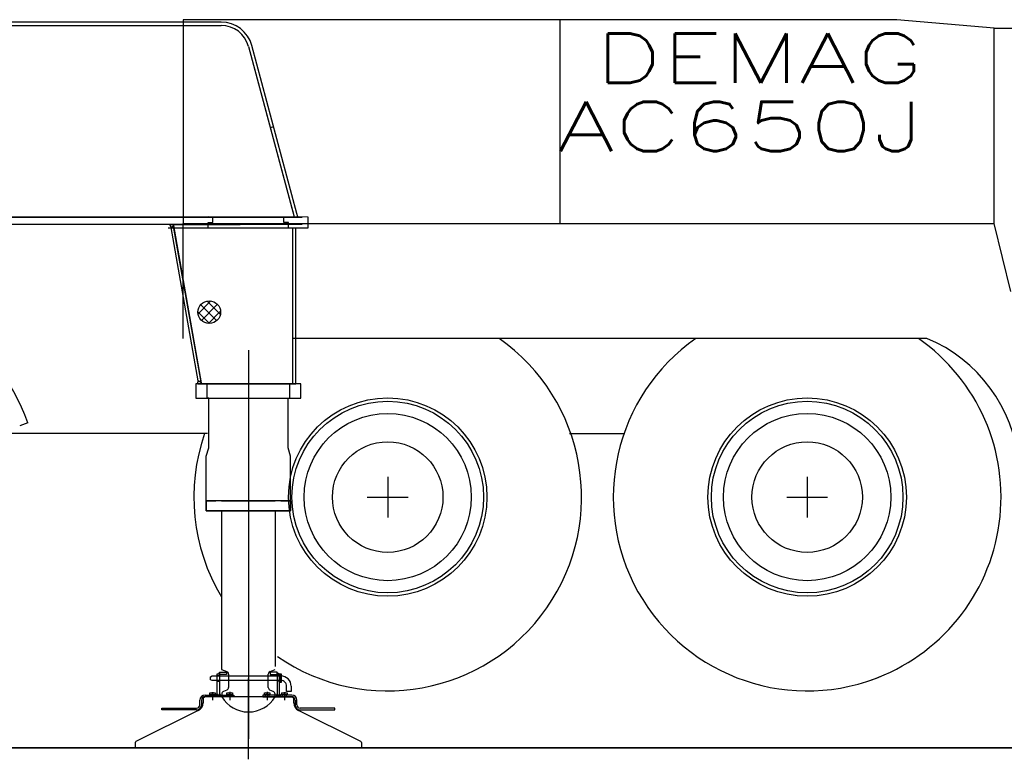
# Model space of a CAD drawing. Extents: x 26250 to 211390, y 12641 to 169243.
# Tile 78 of 132: x 148548 to 152022, y 12641 to 15251. Entities that reach past the tile are written whole.
import ezdxf
from ezdxf.enums import TextEntityAlignment as Align

# ---------------------------------------------------------------- set-up
doc = ezdxf.new("R2010")
doc.units = 0
doc.header["$LTSCALE"] = 212.5
doc.linetypes.add('CENTER', pattern=[50.5, 30, -9, 2.5, -9])
doc.linetypes.add('HIDDEN', pattern=[12.6, 8.4, -4.2])
for name, color, linetype in [('11', 7, 'CONTINUOUS'), ('129', 7, 'CONTINUOUS'), ('5', 94, 'CONTINUOUS'), ('607', 7, 'CONTINUOUS'), ('611', 7, 'CONTINUOUS')]:
    doc.layers.add(name, color=color, linetype=linetype)
doc.styles.get("Standard").update_dxf_attribs({"font": 'txt', "bigfont": 'bigfont'})

# ---------------------------------------------------------------- blocks, each defined once
blk = doc.blocks.new('*G82')
at = {"layer": '129', "color": 7, "linetype": 'CONTINUOUS'}
for p, q in [((151326.4, 13638.1), (151326.4, 13494.1)), ((151254.4, 13566.1), (151398.4, 13566.1))]:
    blk.add_line(p, q, dxfattribs=at)
blk = doc.blocks.new('*G83')
at = {"layer": '129', "color": 7, "linetype": 'CONTINUOUS'}
for p, q in [((149846.4, 13638.1), (149846.4, 13494.1)), ((149774.4, 13566.1), (149918.4, 13566.1))]:
    blk.add_line(p, q, dxfattribs=at)
blk = doc.blocks.new('*G89')
at = {"layer": '11', "color": 7, "linetype": 'CENTER'}
for p, q in [((149354.8, 12962.9), (149354.8, 12805.5)), ((149354.8, 12962.9), (149354.8, 12805.5)), ((149354.8, 12640.6), (149354.8, 12925.4)), ((149227.8, 12878.1), (149227.8, 12849.4)), ((149288.8, 12878.7), (149288.8, 12849.4)), ((149420.8, 12878.7), (149420.8, 12849.4)), ((149481.8, 12878.1), (149481.8, 12849.4))]:
    blk.add_line(p, q, dxfattribs=at)
at = {"layer": '11', "color": 7, "linetype": 'CONTINUOUS'}
for p, q in [((149221.7, 12931.9), (149226.7, 12934.8)), ((149221.7, 12921.7), (149221.7, 12931.9)), ((149226.7, 12934.8), (149469.8, 12934.8)), ((149244.8, 12942), (149252.8, 12942)), ((149244.8, 12867.5), (149244.8, 12942)), ((149248.8, 12942), (149252.8, 12946)), ((149252.8, 12942), (149248.8, 12942)), ((149252.8, 12940), (149252.8, 12948)), ((149252.8, 12948), (149277.8, 12948)), ((149252.8, 12946), (149252.8, 12942)), ((149252.8, 12942), (149252.8, 12867.5)), ((149277.8, 12940), (149252.8, 12940)), ((149277.8, 12948), (149277.8, 12940)), ((149431.8, 12948), (149431.8, 12940)), ((149456.8, 12948), (149431.8, 12948)), ((149431.8, 12940), (149456.8, 12940)), ((149456.8, 12940), (149456.8, 12948)), ((149460.8, 12942), (149456.8, 12946)), ((149456.8, 12946), (149456.8, 12942)), ((149456.8, 12942), (149460.8, 12942)), ((149464.8, 12942), (149456.8, 12942)), ((149456.8, 12942), (149456.8, 12867.5)), ((149464.8, 12867.5), (149464.8, 12942)), ((149466.8, 12911.8), (149466.8, 12941.8)), ((149466.8, 12941.8), (149470.1, 12941.8)), ((149470.1, 12941.8), (149470.1, 12911.8)), ((149226.7, 12918.8), (149221.7, 12921.7)), ((149469.8, 12918.8), (149226.7, 12918.8)), ((149470.1, 12911.8), (149466.8, 12911.8)), ((149489.8, 12879.8), (149489.8, 12898.8)), ((149505.8, 12898.8), (149505.8, 12879.8)), ((149202.8, 12861.5), (149194.8, 12856.9)), ((149194.8, 12856.9), (149194.8, 12845.8)), ((149201.8, 12867.5), (149303.8, 12867.5)), ((149303.8, 12861.5), (149201.8, 12861.5)), ((149209.8, 12861.5), (149202.8, 12861.5)), ((149506.8, 12861.5), (149209.8, 12861.5)), ((149240.6, 12867.5), (149244.8, 12871.7)), ((149244.8, 12867.5), (149240.6, 12867.5)), ((149244.8, 12871.7), (149244.8, 12867.5)), ((149252.8, 12867.5), (149244.8, 12867.5)), ((149252.8, 12867.5), (149252.8, 12871.7)), ((149252.8, 12871.7), (149257, 12867.5)), ((149257, 12867.5), (149252.8, 12867.5)), ((149303.8, 12867.5), (149303.8, 12861.5)), ((149405.8, 12867.5), (149405.8, 12861.5)), ((149507.8, 12867.5), (149405.8, 12867.5)), ((149405.8, 12861.5), (149507.8, 12861.5)), ((149456.8, 12871.7), (149452.6, 12867.5)), ((149452.6, 12867.5), (149456.8, 12867.5)), ((149456.8, 12867.5), (149456.8, 12871.7)), ((149456.8, 12867.5), (149464.8, 12867.5)), ((149469, 12867.5), (149464.8, 12871.7)), ((149464.8, 12871.7), (149464.8, 12867.5)), ((149464.8, 12867.5), (149469, 12867.5)), ((149505.8, 12879.8), (149489.8, 12879.8)), ((149514.8, 12856.9), (149506.8, 12861.5)), ((149514.8, 12845.8), (149514.8, 12856.9)), ((149049.9, 12815.2), (149049.9, 12821.2)), ((149049.9, 12821.2), (149171.8, 12821.2)), ((149183.8, 12833.2), (149183.8, 12849.5)), ((149189.8, 12849.5), (149189.8, 12833.2)), ((149194.8, 12845.8), (149194.8, 12839.6)), ((149514.8, 12839.6), (149514.8, 12845.8)), ((149519.8, 12849.5), (149519.8, 12833.2)), ((149525.8, 12833.2), (149525.8, 12849.5)), ((149659.7, 12821.2), (149537.8, 12821.2)), ((149659.7, 12815.2), (149659.7, 12821.2)), ((149178.2, 12812.8), (148957.6, 12702.9)), ((149171.8, 12815.2), (149049.9, 12815.2)), ((149752, 12702.9), (149531.4, 12812.8)), ((149537.8, 12815.2), (149659.7, 12815.2)), ((148954.8, 12698.4), (148954.8, 12681.5)), ((148954.8, 12681.5), (149754.8, 12681.5)), ((149754.8, 12681.5), (149754.8, 12698.4))]:
    blk.add_line(p, q, dxfattribs=at)
at = {"layer": '11', "color": 7, "linetype": 'HIDDEN'}
for p, q in [((149244.8, 12936.8), (149252.8, 12936.8)), ((149464.8, 12936.8), (149456.8, 12936.8)), ((149466.8, 12935.3), (149470.1, 12935.3)), ((149244.8, 12916.8), (149252.8, 12916.8)), ((149464.8, 12916.8), (149456.8, 12916.8)), ((149466.8, 12918.3), (149470.1, 12918.3)), ((149221.3, 12867.5), (149221.3, 12861.5)), ((149234.3, 12861.5), (149234.3, 12867.5)), ((149282.3, 12867.5), (149282.3, 12861.5)), ((149295.3, 12867.5), (149295.3, 12861.5)), ((149414.3, 12867.5), (149414.3, 12861.5)), ((149427.3, 12867.5), (149427.3, 12861.5)), ((149475.3, 12861.5), (149475.3, 12867.5)), ((149488.3, 12867.5), (149488.3, 12861.5))]:
    blk.add_line(p, q, dxfattribs=at)
at = {"layer": '11', "color": 7, "linetype": 'CONTINUOUS'}
for centre, radius, start, end in [((149469.8, 12898.8), 36, 0, 90.0097), ((149469.8, 12898.8), 20, 0, 90.0044), ((149201.8, 12849.5), 18, 90, 180), ((149201.8, 12849.5), 12, 90, 180), ((149507.8, 12849.5), 18, 0, 90), ((149507.8, 12849.5), 12, 0, 90), ((149171.8, 12833.2), 18, -90, 0), ((149171.8, 12833.2), 12, -90, 0), ((149164.8, 12839.6), 30, -63.5263, 0.0038), ((149544.8, 12839.6), 30, 180, -116.4784), ((149537.8, 12833.2), 18, 180, -90), ((149537.8, 12833.2), 12, 180, -89.9854), ((148959.8, 12698.4), 5, 116.4618, 179.9984), ((149749.8, 12698.4), 5, 0, 63.4968)]:
    blk.add_arc(centre, radius, start, end, dxfattribs=at)
at = {"layer": '5', "color": 94, "linetype": 'CONTINUOUS'}
for p, q in [((149252.8, 12945.8), (149252.8, 12945.9)), ((149252.8, 12944.6), (149252.8, 12945.3)), ((149456.8, 12945.8), (149456.8, 12945.9)), ((149456.8, 12944.6), (149456.8, 12945.3)), ((149244.8, 12871.2), (149244.8, 12871.4)), ((149244.8, 12870), (149244.8, 12870.9)), ((149252.8, 12871), (149252.8, 12871.4)), ((149252.9, 12871.7), (149252.9, 12871.6)), ((149456.7, 12871.7), (149456.7, 12871.6)), ((149456.8, 12871), (149456.8, 12871.4)), ((149464.8, 12871.2), (149464.8, 12871.4)), ((149464.8, 12870), (149464.8, 12870.9))]:
    blk.add_line(p, q, dxfattribs=at)
at = {"layer": '607', "color": 7, "linetype": 'CENTER'}
for p, q in [((149227.8, 12875.4), (149227.8, 12867.5)), ((149288.8, 12875.4), (149288.8, 12867.5)), ((149420.8, 12875.4), (149420.8, 12867.5)), ((149481.8, 12875.4), (149481.8, 12867.5))]:
    blk.add_line(p, q, dxfattribs=at)
at = {"layer": '611', "color": 7, "linetype": 'CONTINUOUS'}
for p, q in [((149218.3, 12875.4), (149237.3, 12875.4)), ((149218.3, 12867.5), (149218.3, 12875.4)), ((149237.3, 12867.9), (149218.3, 12867.9)), ((149237.3, 12867.5), (149218.3, 12867.5)), ((149227.8, 12867.5), (149227.8, 12874.3)), ((149237.3, 12875.4), (149237.3, 12867.5)), ((149279.3, 12875.4), (149298.3, 12875.4)), ((149279.3, 12867.5), (149279.3, 12875.4)), ((149298.3, 12867.9), (149279.3, 12867.9)), ((149298.3, 12867.5), (149279.3, 12867.5)), ((149288.8, 12867.5), (149288.8, 12874.3)), ((149298.3, 12875.4), (149298.3, 12867.5)), ((149411.3, 12875.4), (149430.3, 12875.4)), ((149411.3, 12867.5), (149411.3, 12875.4)), ((149430.3, 12867.9), (149411.3, 12867.9)), ((149430.3, 12867.5), (149411.3, 12867.5)), ((149420.8, 12867.5), (149420.8, 12874.3)), ((149430.3, 12875.4), (149430.3, 12867.5)), ((149472.3, 12875.4), (149491.3, 12875.4)), ((149472.3, 12867.5), (149472.3, 12875.4)), ((149491.3, 12867.9), (149472.3, 12867.9)), ((149491.3, 12867.5), (149472.3, 12867.5)), ((149481.8, 12867.5), (149481.8, 12874.3)), ((149491.3, 12875.4), (149491.3, 12867.5))]:
    blk.add_line(p, q, dxfattribs=at)
for centre, start, end in [((149223, 12864.4), 64.3356, 115.6533), ((149232.5, 12864.4), 64.3356, 115.6533), ((149284, 12864.4), 64.35, 115.6676), ((149293.5, 12864.4), 64.35, 115.6676), ((149416, 12864.4), 64.35, 115.6676), ((149425.5, 12864.4), 64.35, 115.6676), ((149477, 12864.4), 64.3356, 115.6533), ((149486.5, 12864.4), 64.3356, 115.6533)]:
    blk.add_arc(centre, 11, start, end, dxfattribs=at)
blk = doc.blocks.new('*G79')
at = {"layer": '11', "color": 7, "linetype": 'CONTINUOUS'}
for p, q in [((149258.7, 15242.6), (147107.7, 15242.6)), ((147107.7, 15230.7), (149258.7, 15230.7)), ((150455.1, 15251.1), (149125.1, 15251.1)), ((149125.1, 15251.1), (149125.1, 14531.9)), ((150591.4, 15251.1), (149125.1, 15251.1)), ((149196.2, 15230.7), (149258.7, 15230.7)), ((150455.1, 14531.9), (150455.1, 15251.1)), ((150611.4, 15251.1), (150591.4, 15251.1)), ((151643, 15251.1), (150611.4, 15251.1)), ((151986.4, 15221.1), (151643, 15251.1)), ((151986.4, 14531.9), (151986.4, 15221.1)), ((151986.4, 15221.1), (152991.4, 15221.1)), ((151986.4, 14531.9), (151986.4, 15221.1)), ((149355.3, 15156.6), (149515.3, 14559.6)), ((149355.3, 15156.6), (149516.3, 14555.7)), ((149525.9, 14567.1), (149366.9, 15159.6)), ((149529, 14555.7), (149525.9, 14567.1)), ((145882.1, 14553.7), (149544.8, 14553.7)), ((149544.8, 14528.7), (145912, 14528.7)), ((149280.7, 14553.7), (147129.2, 14553.7)), ((149081.8, 14517.3), (149077.1, 14528.7)), ((149077.1, 14528.7), (149090, 14528.7)), ((149081.8, 14517.3), (149090.6, 14524.8)), ((149189.2, 13965.7), (149090, 14528.7)), ((149090, 14528.7), (149325.7, 14528.7)), ((149090.6, 14524.8), (149188.5, 13969.6)), ((149125.1, 14531.9), (150455.1, 14531.9)), ((149125.1, 14126.1), (149125.1, 14531.9)), ((149125.1, 14531.9), (151986.4, 14531.9)), ((149212.8, 14525.7), (149212.8, 14535.7)), ((149212.8, 14535.7), (149229.8, 14535.7)), ((149212.8, 14515.7), (149212.8, 14525.7)), ((149213, 14555.9), (149564.8, 14555.7)), ((149229.8, 14535.7), (149229.8, 14555.8)), ((149479.8, 14535.7), (149479.8, 14555.7)), ((149496.8, 14535.7), (149479.8, 14535.7)), ((149496.8, 14525.7), (149496.8, 14535.7)), ((149496.8, 14515.7), (149496.8, 14525.7)), ((149564.8, 14555.7), (149564.8, 14515.7)), ((152045.2, 14291.2), (151986.4, 14531.9)), ((149522.8, 14515.7), (149072, 14515.7)), ((149177.2, 13976.1), (149081.8, 14517.3)), ((149564.8, 14515.7), (149171.6, 14515.7)), ((149522.8, 14515.7), (149510.8, 14515.7)), ((149510.8, 14515.7), (149510.8, 13965.7)), ((149522.8, 13965.7), (149522.8, 14515.7)), ((149522.8, 13965.7), (149522.8, 14515.7)), ((151749.1, 14126.1), (149510.8, 14126.1)), ((151749.1, 14126.1), (151719.1, 14126.1)), ((149177.2, 13976.1), (149174.2, 13965.7)), ((149189.2, 13969.6), (149177.2, 13976.1)), ((149539.8, 13965.7), (149169.8, 13965.7)), ((149169.8, 13965.7), (149169.8, 13915.7)), ((149176.5, 13965.7), (149189.2, 13965.7)), ((149189.2, 13965.7), (149522.8, 13965.7)), ((149208.8, 13915.7), (149208.8, 13965.7)), ((149208.8, 13915.7), (149208.8, 13965.7)), ((149208.8, 13965.7), (149214.8, 13965.7)), ((149500.8, 13965.7), (149494.8, 13965.7)), ((149500.8, 13915.7), (149500.8, 13965.7)), ((149500.8, 13915.7), (149500.8, 13965.7)), ((149510.8, 13965.7), (149522.8, 13965.7)), ((149539.8, 13915.7), (149539.8, 13965.7)), ((149169.8, 13915.7), (149539.8, 13915.7)), ((149214.8, 13915.7), (149208.8, 13915.7)), ((149214.8, 13913.7), (149214.8, 13915.7)), ((149214.8, 13740.1), (149214.8, 13913.7)), ((149494.8, 13740.1), (149494.8, 13915.7)), ((149494.8, 13915.7), (149500.8, 13915.7)), ((148577.1, 13828.4), (148547.9, 13817.8)), ((148996.4, 13791.1), (148502.3, 13791.1)), ((149210.4, 13791.1), (148996.4, 13791.1)), ((150487.3, 13791.1), (150680.4, 13791.1)), ((149205.8, 13710.2), (149214.8, 13740.1)), ((149503.8, 13710.2), (149494.8, 13740.1)), ((149205.8, 13552.7), (149205.8, 13710.2)), ((149503.8, 13552.7), (149503.8, 13710.2)), ((149503.8, 13552.7), (149205.8, 13552.7)), ((149205.8, 13552.7), (149205.8, 13517.7)), ((149205.8, 13517.7), (149205.8, 13552.7)), ((149205.8, 13552.7), (149239.8, 13552.7)), ((149239.8, 13552.7), (149205.8, 13552.7)), ((149259.8, 13552.7), (149449.8, 13552.7)), ((149469.8, 13552.7), (149503.8, 13552.7)), ((149469.8, 13552.7), (149503.8, 13552.7)), ((149503.8, 13517.7), (149503.8, 13552.7)), ((149503.8, 13552.7), (149503.8, 13517.7)), ((149205.8, 13517.7), (149503.8, 13517.7)), ((149503.8, 13517.7), (149205.8, 13517.7)), ((149259.8, 13517.7), (149259.8, 12957.7)), ((149449.8, 13517.7), (149449.8, 12967.7)), ((149259.8, 12957.7), (149278.6, 12950.3)), ((149284.8, 12941), (149284.8, 12894.4)), ((149424.8, 12894.4), (149424.8, 12940.9)), ((149431.1, 12950.2), (149449.8, 12957.7)), ((149260.8, 12871), (149260.8, 12861.5)), ((149278.6, 12885.1), (149266.9, 12880.3)), ((149442.6, 12880.3), (149430.9, 12885.1)), ((149448.8, 12861.5), (149448.8, 12871)), ((136720.3, 12681.5), (153875.2, 12681.5))]:
    blk.add_line(p, q, dxfattribs=at)
at = {"layer": '11', "color": 7, "linetype": 'HIDDEN'}
blk.add_line((149443.9, 14872.8), (149432.2, 14869.6), dxfattribs=at)
at = {"layer": '11', "color": 7, "linetype": 'CENTER'}
blk.add_line((149354.8, 14084.6), (149354.8, 12712.8), dxfattribs=at)
at = {"layer": '11', "color": 7, "linetype": 'CONTINUOUS'}
for centre, radius in [((149216.8, 14218.8), 40), ((149846.4, 13566.1), 350), ((149846.4, 13566.1), 338), ((151326.4, 13566.1), 350), ((151326.4, 13566.1), 338), ((149846.4, 13566.1), 295), ((151326.4, 13566.1), 295), ((149846.4, 13566.1), 195), ((151326.4, 13566.1), 195)]:
    blk.add_circle(centre, radius, dxfattribs=at)
for centre, radius, start, end in [((149258.7, 15130.6), 112, 15.0003, 90.0004), ((149258.7, 15130.7), 100, 14.9985, 90.0021), ((149258.7, 15130.7), 100, 15.0019, 90.0004), ((147856.4, 13566.1), 767, 19.9993, 159.9998), ((149846.4, 13566.1), 684, -124.6606, 54.9584), ((151326.4, 13566.1), 684, 125.0466, -66.6195), ((151326.4, 13566.1), 684, -70.5554, 54.9587), ((151545.4, 13637.4), 529.5, 5.2914, 67.3699), ((149846.4, 13566.1), 684, 160.7954, -149.0452), ((149274.8, 12941), 10, -0.0035, 67.488), ((149434.8, 12940.9), 10, 111.7782, 180), ((149274.8, 12894.4), 10, -67.3765, 0), ((149434.8, 12894.4), 10, -179.9983, -112.6315), ((149270.8, 12871), 10, 112.6158, 180), ((149354.8, 12916.7), 109, -149.5862, -30.4153), ((149438.8, 12871), 10, -0.0035, 67.3839)]:
    blk.add_arc(centre, radius, start, end, dxfattribs=at)
at = {"layer": '5', "color": 94, "linetype": 'CONTINUOUS'}
for p, q in [((149177.2, 14213.3), (149222.4, 14258.5)), ((149243, 14188.6), (149186.6, 14245.1)), ((149245.7, 14246.5), (149189.2, 14189.9)), ((149208.9, 14258.1), (149256, 14211)), ((149176.8, 14219.5), (149217.5, 14178.8)), ((149213.6, 14179), (149256.7, 14222))]:
    blk.add_line(p, q, dxfattribs=at)
at = {"layer": '11', "color": 7, "linetype": 'CONTINUOUS'}
blk.add_blockref('*G89', (0, 0), dxfattribs=at)
at = {"layer": '129', "color": 7, "linetype": 'CONTINUOUS'}
for name in ['*G83', '*G82']:
    blk.add_blockref(name, (0, 0), dxfattribs=at)
at = {"layer": '129', "color": 7, "linetype": 'CONTINUOUS', "width": 1.5}
for s, p in [('DEMAG', (150577.9, 14975.3)), ('AC650J', (150444.9, 14734.2))]:
    blk.add_text(s, height=175, dxfattribs=at).set_placement(p, align=Align.BOTTOM_LEFT)

msp = doc.modelspace()

# ---------------------------------------------------------------- linework, layer by layer
at = {"layer": '11', "color": 7, "linetype": 'CONTINUOUS'}
msp.add_line((211390, 12681.5), (31610, 12681.5), dxfattribs=at)

# ---------------------------------------------------------------- block references
msp.add_blockref('*G79', (0, 0), dxfattribs=at)

doc.saveas('drawing.dxf')
